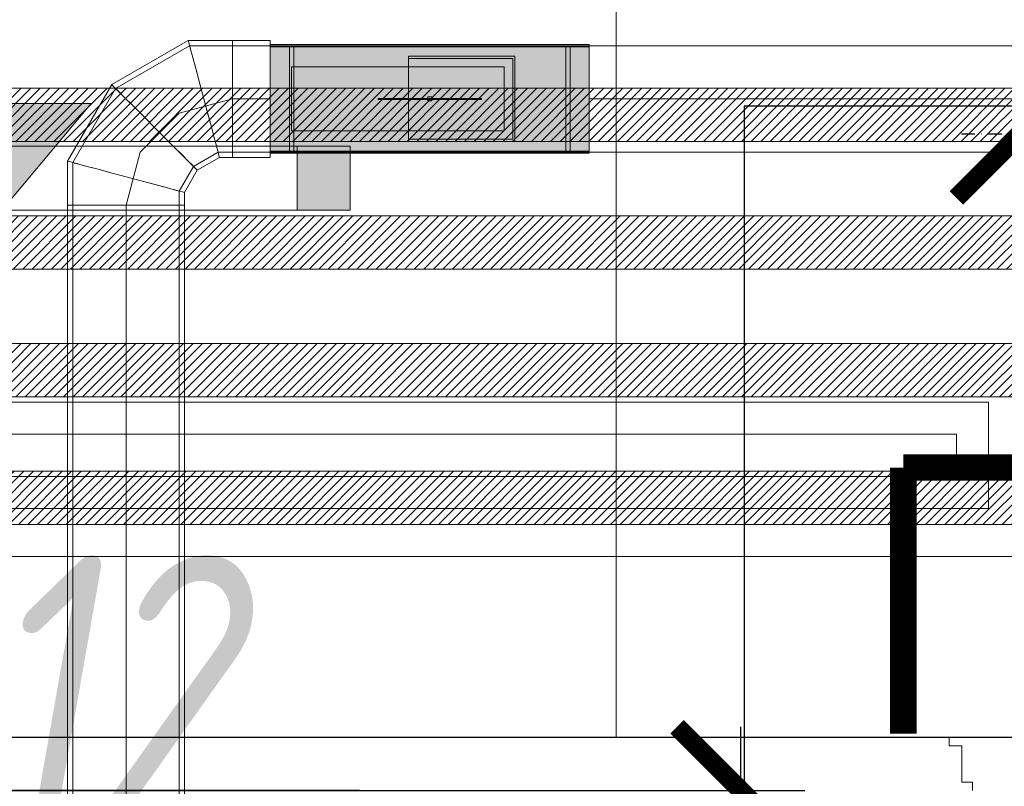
# Model space of a CAD drawing. Header units: millimetres. Extents: x -551130 to 178656, y -69521 to 202936.
# Tile 241 of 256: x -173564 to -172638, y 177173 to 177894. Entities that reach past the tile are written whole.
import ezdxf
from ezdxf import colors
from ezdxf.entities.mleader import LeaderData, LeaderLine
from ezdxf.math import Vec2, Vec3

# ---------------------------------------------------------------- set-up
doc = ezdxf.new("R2010")
doc.units = ezdxf.units.MM
doc.linetypes.add('( Hidden )', pattern=[0.375, 0.25, -0.125])
doc.linetypes.add('DASHDOT', pattern=[25.4, 12.7, -6.35, 0, -6.35])
doc.layers.get('Defpoints').update_dxf_attribs({"color": 31})
for name, color, linetype, lineweight in [('_0', 7, 'Continuous', 13), ('A-DOOR', 7, 'Continuous', 5), ('A-DOOR-IDEN', 7, 'Continuous', 9), ('dim_light', 12, 'Continuous', 9), ('dim_pot', 183, 'Continuous', 9), ('dim_razv', 93, 'DASHDOT', 9), ('light_pot', 52, 'Continuous', 15), ('pot', 183, 'Continuous', 15), ('pot sh', 183, 'Continuous', 15)]:
    doc.layers.add(name, color=color, linetype=linetype, lineweight=lineweight)
for name, color, linetype, true_color in [('PDF11_0', 30, 'Continuous', 0xff7f00), ('PDF7_Geometry', 7, 'Continuous', 0xaaaaaa), ('PDF7_Solid Fills', 7, 'Continuous', 0xececec)]:
    doc.layers.add(name, color=color, linetype=linetype, true_color=true_color)
doc.layers.add('pol', color=7, linetype='Continuous', lineweight=15, true_color=0x738991)
doc.layers.add('Сводный план', color=1, linetype='Continuous', lineweight=0, true_color=0xff0000)
doc.styles.add('fl_iso paper', font='isocpeur.ttf', dxfattribs={"width": 0.8, "oblique": 10})
doc.styles.add('In tre', font='isocpeur.ttf', dxfattribs={"width": 0.8, "oblique": 10})
doc.dimstyles.new('In tre 1_75', dxfattribs={"dimtxt": 220, "dimasz": 120, "dimexe": 60, "dimexo": 10, "dimgap": 50, "dimtad": 1, "dimdec": 0, "dimrnd": 5, "dimzin": 0, "dimdsep": 46, "dimtxsty": 'fl_iso paper', "dimblk": 'ARCHTICK', "dimcen": 0, "dimdle": 60, "dimadec": 0, "dimazin": 0, "dimtfac": 1, "dimtdec": 0, "dimtofl": 0, "dimtmove": 1, "dimatfit": 1, "dimfxl": 1, "dimtfill": 1, "dimtolj": 1, "dimtzin": 0, "dimarcsym": 1})

# ---------------------------------------------------------------- blocks, each defined once
blk = doc.blocks.new('_ArchTick')
at = {"color": 0, "linetype": 'ByBlock', "lineweight": 9, "const_width": 0.15}
blk.add_lwpolyline([(-0.5, -0.5), (0.5, 0.5)], dxfattribs=at)
blk = doc.blocks.new('*D10734')
at = {"layer": 'Defpoints', "color": 0, "transparency": 16777216}
for p in [(-173652.93, 177169.39), (-172885.6, 177169.39), (-173602.93, 176369.39)]:
    blk.add_point(p, dxfattribs=at)
at = {"layer": 'dim_light', "color": 0, "lineweight": -2, "transparency": 16777216}
for p, q in [((-172885.6, 176309.39), (-172885.6, 177229.39)), ((-173642.93, 177169.39), (-172825.6, 177169.39)), ((-173592.93, 176369.39), (-172825.6, 176369.39))]:
    blk.add_line(p, q, dxfattribs=at)
at = {"layer": 'dim_light', "color": 0, "lineweight": -2, "transparency": 16777216, "xscale": 120, "yscale": 120, "zscale": 120}
for p, rotation in [((-172885.6, 177169.39), 90), ((-172885.6, 176369.39), 270)]:
    blk.add_blockref('_ArchTick', p, dxfattribs=dict(at, rotation=rotation))
at = {"layer": 'dim_light', "color": 0, "transparency": 16777216, "insert": (-173045.6, 176769.39), "char_height": 220, "attachment_point": 5, "rotation": 90, "style": 'fl_iso paper', "bg_fill": 3, "box_fill_scale": 1.1, "bg_fill_color": 256, "bg_fill_true_color": 13158600, "bg_fill_transparency": 0}
blk.add_mtext('\\A1;800', dxfattribs=at)
blk = doc.blocks.new('*D10741')
at = {"layer": 'Defpoints', "color": 0, "transparency": 16777216}
for p in [(-174063.24, 177169.39), (-173234.27, 177169.39), (-173868.09, 174894.33)]:
    blk.add_point(p, dxfattribs=at)
at = {"layer": 'dim_light', "color": 0, "lineweight": -2, "transparency": 16777216}
for p, q in [((-174063.24, 174834.33), (-174063.24, 177229.39)), ((-173244.27, 177169.39), (-174123.24, 177169.39)), ((-173878.09, 174894.33), (-174123.24, 174894.33))]:
    blk.add_line(p, q, dxfattribs=at)
at = {"layer": 'dim_light', "color": 0, "lineweight": -2, "transparency": 16777216, "xscale": 120, "yscale": 120, "zscale": 120}
for p, rotation in [((-174063.24, 177169.39), 90), ((-174063.24, 174894.33), 270)]:
    blk.add_blockref('_ArchTick', p, dxfattribs=dict(at, rotation=rotation))
at = {"layer": 'dim_light', "color": 0, "transparency": 16777216, "insert": (-174223.24, 176031.86), "char_height": 220, "attachment_point": 5, "rotation": 90, "style": 'fl_iso paper', "bg_fill": 3, "box_fill_scale": 1.1, "bg_fill_color": 256, "bg_fill_true_color": 13158600, "bg_fill_transparency": 0}
blk.add_mtext('\\A1;2275', dxfattribs=at)
blk = doc.blocks.new('*U3558')
at = {"layer": 'light_pot', "linetype": 'ByBlock', "lineweight": 0}
h = blk.add_hatch(color=252, dxfattribs=at)
h.dxf.hatch_style = 1
h.paths.add_polyline_path([(500, 30), (550, 30), (550, -30), (500, -30)])
for points in [[(500, -30), (-500, -30), (-500, 30), (500, 30)], [(500, 30), (550, 30), (550, -30), (500, -30)]]:
    blk.add_lwpolyline(points, close=True, dxfattribs=at)
blk = doc.blocks.new('*U3553')
at = {"layer": 'light_pot', "color": 0, "linetype": 'ByBlock', "lineweight": -2, "transparency": 16777216}
blk.add_blockref('*U3558', (10400, 0), dxfattribs=at)
blk = doc.blocks.new('*D10778')
at = {"layer": 'Defpoints', "color": 0, "transparency": 16777216}
for p in [(-168602.93, 177952.47), (-173802.93, 177714.86), (-168602.93, 177714.86)]:
    blk.add_point(p, dxfattribs=at)
at = {"layer": 'dim_light', "color": 0, "lineweight": -2, "transparency": 16777216}
for p, q in [((-173802.93, 177724.86), (-173802.93, 178012.47)), ((-168602.93, 177724.86), (-168602.93, 178012.47)), ((-173862.93, 177952.47), (-168542.93, 177952.47))]:
    blk.add_line(p, q, dxfattribs=at)
at = {"layer": 'dim_light', "color": 0, "lineweight": -2, "transparency": 16777216, "xscale": 120, "yscale": 120, "zscale": 120, "rotation": 180}
blk.add_blockref('_ArchTick', (-173802.93, 177952.47), dxfattribs=at)
at = {"layer": 'dim_light', "color": 0, "lineweight": -2, "transparency": 16777216, "xscale": 120, "yscale": 120, "zscale": 120}
blk.add_blockref('_ArchTick', (-168602.93, 177952.47), dxfattribs=at)
at = {"layer": 'dim_light', "color": 0, "transparency": 16777216, "insert": (-171202.93, 178112.47), "char_height": 220, "attachment_point": 5, "style": 'fl_iso paper', "bg_fill": 3, "box_fill_scale": 1.1, "bg_fill_color": 256, "bg_fill_true_color": 13158600, "bg_fill_transparency": 0}
blk.add_mtext('\\A1;5200', dxfattribs=at)
blk = doc.blocks.new('*D12219')
at = {"layer": 'Defpoints', "color": 0, "transparency": 16777216}
for p in [(-173332.18, 177169.39), (-173958.15, 177069.39), (-173411.7, 177069.39)]:
    blk.add_point(p, dxfattribs=at)
at = {"layer": 'dim_pot', "color": 0, "lineweight": -2, "transparency": 16777216}
for p, q in [((-173958.15, 177169.39), (-173958.15, 177289.39)), ((-173342.18, 177169.39), (-174018.15, 177169.39)), ((-173958.15, 177169.39), (-173958.15, 177069.39)), ((-173958.15, 177119.39), (-174228.16, 177044.52)), ((-173421.7, 177069.39), (-174018.15, 177069.39)), ((-173958.15, 177069.39), (-173958.15, 176949.39)), ((-174228.16, 177044.52), (-174228.16, 176606.53))]:
    blk.add_line(p, q, dxfattribs=at)
at = {"layer": 'dim_pot', "color": 0, "lineweight": -2, "transparency": 16777216, "xscale": 120, "yscale": 120, "zscale": 120}
for p, rotation in [((-173958.15, 177169.39), 270), ((-173958.15, 177069.39), 90)]:
    blk.add_blockref('_ArchTick', p, dxfattribs=dict(at, rotation=rotation))
at = {"layer": 'dim_pot', "color": 0, "transparency": 16777216, "insert": (-174388.16, 176825.53), "char_height": 220, "attachment_point": 5, "rotation": 90, "style": 'fl_iso paper', "bg_fill": 3, "box_fill_scale": 1.1, "bg_fill_color": 256, "bg_fill_true_color": 13158600, "bg_fill_transparency": 0}
blk.add_mtext('\\A1;100', dxfattribs=at)
blk = doc.blocks.new('*D12224')
at = {"layer": 'Defpoints', "color": 0, "transparency": 16777216}
for p in [(-172622.93, 177786.34), (-172037.12, 177472.95), (-172622.93, 177304.35)]:
    blk.add_point(p, dxfattribs=at)
at = {"layer": 'dim_razv', "color": 0, "lineweight": -2, "transparency": 16777216}
for p, q in [((-172622.93, 177314.35), (-172622.93, 177846.34)), ((-172037.12, 177482.95), (-172037.12, 177846.34)), ((-171977.12, 177786.34), (-172682.93, 177786.34))]:
    blk.add_line(p, q, dxfattribs=at)
at = {"layer": 'dim_razv', "color": 0, "lineweight": -2, "transparency": 16777216, "xscale": 120, "yscale": 120, "zscale": 120, "rotation": 180}
blk.add_blockref('_ArchTick', (-172622.93, 177786.34), dxfattribs=at)
at = {"layer": 'dim_razv', "color": 0, "lineweight": -2, "transparency": 16777216, "xscale": 120, "yscale": 120, "zscale": 120}
blk.add_blockref('_ArchTick', (-172037.12, 177786.34), dxfattribs=at)
at = {"layer": 'dim_razv', "color": 0, "transparency": 16777216, "insert": (-172330.03, 177946.34), "char_height": 220, "attachment_point": 5, "style": 'fl_iso paper', "bg_fill": 3, "box_fill_scale": 1.1, "bg_fill_color": 256, "bg_fill_true_color": 13158600, "bg_fill_transparency": 0}
blk.add_mtext('\\A1;585', dxfattribs=at)
blk = doc.blocks.new('1')
at = {"layer": 'pol', "linetype": 'ByBlock'}
h = blk.add_hatch(color=1, dxfattribs=at)
h.paths.add_polyline_path([(35776.37, 73135.4), (35803.14, 73135.4), (35803.14, 73258.97), (35776.37, 73258.97)])
h.paths.add_polyline_path([(35789.75, 73274.59), (35843.23, 73274.59), (35789.75, 73338.23)])
h.paths.add_polyline_path([(35789.75, 73274.59), (35736.28, 73274.59), (35789.75, 73338.23)])
edge = h.paths.add_edge_path()
edge.add_arc((35789.75, 73110.51), 13.38, 0, 360)
h = blk.add_hatch(color=1, dxfattribs=at)
h.paths.add_polyline_path([(35813.3, 73097.13), (35813.3, 73123.89), (35936.87, 73123.89), (35936.87, 73097.13)])
h.paths.add_polyline_path([(35952.5, 73110.51), (35952.5, 73163.99), (36016.14, 73110.51)])
h.paths.add_polyline_path([(35952.5, 73110.51), (35952.5, 73057.03), (36016.14, 73110.51)])
at = {"layer": 'pol', "color": 1, "linetype": 'ByBlock'}
for points in [[(35789.75, 73274.59), (35736.28, 73274.59), (35789.75, 73338.23), (35789.75, 73274.59)], [(35789.75, 73274.59), (35843.23, 73274.59), (35789.75, 73338.23), (35789.75, 73274.59)], [(35952.5, 73110.51), (35952.5, 73163.99), (36016.14, 73110.51), (35952.5, 73110.51)], [(35952.5, 73110.51), (35952.5, 73057.03), (36016.14, 73110.51), (35952.5, 73110.51)]]:
    blk.add_lwpolyline(points, dxfattribs=at)
for points in [[(35776.37, 73135.4), (35803.14, 73135.4), (35803.14, 73258.97), (35776.37, 73258.97)], [(35813.3, 73097.13), (35813.3, 73123.89), (35936.87, 73123.89), (35936.87, 73097.13)]]:
    blk.add_lwpolyline(points, close=True, dxfattribs=at)
blk.add_circle((35789.75, 73110.51), 13.38, dxfattribs=at)
blk = doc.blocks.new('ghftytytd')
at = {"layer": 'PDF7_Geometry', "color": 1, "lineweight": 18, "true_color": 0xff0000}
for points in [[(18974.8, 19604.95), (18974.8, 19603.08), (18974.8, 19597.58), (18974.8, 19588.87), (18974.8, 19577.47), (18974.8, 19564.21), (18974.8, 19549.95), (18974.8, 19535.74), (18974.8, 19522.47), (18974.8, 19511.08), (18974.8, 19502.33), (18974.8, 19496.82), (18974.8, 19494.95), (18974.8, 19496.82), (18974.8, 19502.33), (18974.8, 19511.08), (18974.8, 19522.47), (18974.8, 19535.74), (18974.8, 19549.95), (18974.8, 19564.21), (18974.8, 19577.47), (18974.8, 19588.87), (18974.8, 19597.58), (18974.8, 19603.08), (18974.8, 19604.95), (18939.1, 19604.95), (18897.58, 19604.95), (18825.64, 19563.43), (18784.12, 19491.5), (18784.12, 19449.97), (18784.12, 18894.97)], [(18897.58, 19604.95), (18898.07, 19603.08), (18899.55, 19597.58), (18901.88, 19588.87), (18904.95, 19577.47), (18908.51, 19564.21), (18912.32, 19549.95)], [(18912.32, 19549.95), (18908.51, 19564.21), (18904.95, 19577.47), (18901.88, 19588.87), (18899.55, 19597.58), (18898.07, 19603.08), (18897.58, 19604.95)], [(18939.1, 19604.95), (18939.1, 19603.08), (18939.1, 19597.58), (18939.1, 19588.87), (18939.1, 19577.47), (18939.1, 19564.21), (18939.1, 19549.95)], [(18939.1, 19549.95), (18939.1, 19564.21), (18939.1, 19577.47), (18939.1, 19588.87), (18939.1, 19597.58), (18939.1, 19603.08), (18939.1, 19604.95)], [(18939.1, 19604.95), (18939.1, 19603.08), (18939.1, 19597.58), (18939.1, 19588.87), (18939.1, 19577.47), (18939.1, 19564.21), (18939.1, 19549.95)], [(18939.1, 19549.95), (18939.1, 19564.21), (18939.1, 19577.47), (18939.1, 19588.87), (18939.1, 19597.58), (18939.1, 19603.08), (18939.1, 19604.95)], [(19274.78, 19600.97), (18974.8, 19600.97)], [(18789.09, 18894.97), (18789.09, 19449.97), (18790.82, 19449.97), (18795.8, 19449.97), (18803.73, 19449.97), (18814.11, 19449.97), (18826.17, 19449.97), (18839.12, 19449.97), (18826.17, 19449.97), (18814.11, 19449.97), (18803.73, 19449.97), (18795.8, 19449.97), (18790.82, 19449.97), (18789.09, 19449.97), (18789.09, 19490.16), (18829.31, 19559.76), (18898.92, 19599.94), (18939.1, 19599.94), (18939.1, 19598.25), (18939.1, 19593.28), (18939.1, 19585.3), (18939.1, 19574.97), (18939.1, 19562.9), (18939.1, 19549.95), (18939.1, 19562.9), (18939.1, 19574.97), (18939.1, 19585.3), (18939.1, 19593.28), (18939.1, 19598.25), (18939.1, 19599.94), (18939.1, 19598.25), (18939.1, 19593.28), (18939.1, 19585.3), (18939.1, 19574.97), (18939.1, 19562.9), (18939.1, 19549.95), (18939.1, 19537.01), (18939.1, 19524.98), (18939.1, 19514.61), (18939.1, 19506.67), (18939.1, 19501.66), (18939.1, 19499.96), (18939.1, 19501.66), (18939.1, 19506.67), (18939.1, 19514.61), (18939.1, 19524.98), (18939.1, 19537.01), (18939.1, 19549.95), (18939.1, 19562.9), (18939.1, 19574.97), (18939.1, 19585.3), (18939.1, 19593.28), (18939.1, 19598.25), (18939.1, 19599.94), (18974.8, 19599.94), (18974.8, 19499.96), (19274.78, 19499.96), (19274.78, 19501.66), (19274.78, 19506.67), (19274.78, 19514.61), (19274.78, 19524.98), (19274.78, 19537.01), (19274.78, 19549.95), (19274.78, 19537.01), (19274.78, 19524.98), (19274.78, 19514.61), (19274.78, 19506.67), (19274.78, 19501.66), (19274.78, 19499.96), (22791.95, 19499.96)], [(22791.95, 19599.94), (19274.78, 19599.94), (19274.78, 19598.25), (19274.78, 19593.28), (19274.78, 19585.3), (19274.78, 19574.97), (19274.78, 19562.9), (19274.78, 19549.95), (19274.78, 19562.9), (19274.78, 19574.97), (19274.78, 19585.3), (19274.78, 19593.28), (19274.78, 19598.25), (19274.78, 19599.94), (19274.78, 19499.96), (18974.8, 19499.96), (18974.8, 19599.94), (19274.78, 19599.94), (18974.8, 19599.94), (18974.8, 19499.96), (19274.78, 19499.96), (19274.78, 19599.94), (18974.8, 19599.94), (19274.78, 19599.94)], [(18889.11, 18894.97), (18889.11, 19449.97), (18889.11, 19463.34), (18902.51, 19486.56), (18925.69, 19499.96), (18939.1, 19499.96), (18939.1, 19501.66), (18939.1, 19506.67), (18939.1, 19514.61), (18939.1, 19524.98), (18939.1, 19537.01), (18939.1, 19549.95), (18939.1, 19537.01), (18939.1, 19524.98), (18939.1, 19514.61), (18939.1, 19506.67), (18939.1, 19501.66), (18939.1, 19499.96), (18974.8, 19499.96), (18974.8, 19501.66), (18974.8, 19506.67), (18974.8, 19514.61), (18974.8, 19524.98), (18974.8, 19537.01), (18974.8, 19549.95), (18974.8, 19562.9), (18974.8, 19574.97), (18974.8, 19585.3), (18974.8, 19593.28), (18974.8, 19598.25), (18974.8, 19599.94), (18974.8, 19598.25), (18974.8, 19593.28), (18974.8, 19585.3), (18974.8, 19574.97), (18974.8, 19562.9), (18974.8, 19549.95), (18974.8, 19537.01), (18974.8, 19524.98), (18974.8, 19514.61), (18974.8, 19506.67), (18974.8, 19501.66), (18974.8, 19499.96)], [(19274.78, 19499.96), (19274.78, 19599.94), (19274.78, 19499.96), (18974.8, 19499.96), (19274.78, 19499.96), (18974.8, 19499.96), (18974.8, 19599.94), (19274.78, 19599.94), (18974.8, 19599.94)], [(19274.78, 19598.96), (18974.8, 19598.96)], [(18996.78, 19599.94), (18996.78, 19593.7), (18996.78, 19576.52), (18996.78, 19552.71), (18996.78, 19549.95), (18996.78, 19574.16), (18996.78, 19592.32), (18996.78, 19599.87), (18996.78, 19599.94), (18992.79, 19599.94), (18992.79, 19599.87), (18992.79, 19592.32), (18992.79, 19574.16), (18992.79, 19549.95), (18992.79, 19552.71), (18992.79, 19576.52), (18992.79, 19593.7), (18992.79, 19599.94)], [(19256.79, 19599.94), (19252.8, 19599.94)], [(19194.8, 19579.98), (18994.8, 19579.98)], [(18994.8, 19579.98), (19194.8, 19579.98)], [(18825.64, 19563.43), (18827.02, 19562.06), (18831.04, 19558.03), (18837.42, 19551.65), (18845.75, 19543.29), (18855.49, 19533.59), (18865.9, 19523.18)], [(18865.9, 19523.18), (18855.49, 19533.59), (18845.75, 19543.29), (18837.42, 19551.65), (18831.04, 19558.03), (18827.02, 19562.06), (18825.64, 19563.43)], [(18974.8, 19494.95), (18939.1, 19494.95), (18939.1, 19496.82), (18939.1, 19502.33), (18939.1, 19511.08), (18939.1, 19522.47), (18939.1, 19535.74), (18939.1, 19549.95), (18939.1, 19535.74), (18939.1, 19522.47), (18939.1, 19511.08), (18939.1, 19502.33), (18939.1, 19496.82), (18939.1, 19494.95), (18927.03, 19494.95), (18906.15, 19482.89), (18894.12, 19462), (18894.12, 19449.97), (18894.12, 18894.97)], [(18939.1, 19549.95), (18889.11, 19536.55)], [(18912.32, 19549.95), (18916.13, 19535.74), (18919.66, 19522.47), (18922.73, 19511.08), (18925.06, 19502.33), (18926.54, 19496.82), (18927.03, 19494.95)], [(18927.03, 19494.95), (18926.54, 19496.82), (18925.06, 19502.33), (18922.73, 19511.08), (18919.66, 19522.47), (18916.13, 19535.74), (18912.32, 19549.95)], [(18939.1, 19549.95), (18974.8, 19549.95)], [(18939.1, 19549.95), (18974.8, 19549.95)], [(18992.79, 19499.96), (18992.79, 19506.21), (18992.79, 19523.39), (18992.79, 19547.2), (18992.79, 19549.95), (18992.79, 19525.75), (18992.79, 19507.62), (18992.79, 19500.03), (18992.79, 19499.96), (18996.78, 19499.96), (18996.78, 19500.03), (18996.78, 19507.62), (18996.78, 19525.75), (18996.78, 19549.95), (18996.78, 19547.2), (18996.78, 19523.39), (18996.78, 19506.21), (18996.78, 19499.96)], [(19076.3, 19550.45), (19076.3, 19549.46)], [(19122.8, 19551.97), (19126.78, 19551.97)], [(19126.78, 19551.97), (19122.8, 19551.97)], [(19122.8, 19551.97), (19126.78, 19551.97)], [(19126.78, 19551.97), (19122.8, 19551.97)], [(19122.8, 19549.95), (19122.8, 19550.98), (19122.8, 19551.97)], [(19122.8, 19551.97), (19122.8, 19550.98), (19122.8, 19549.95)], [(19122.8, 19551.97), (19122.8, 19550.98), (19122.8, 19549.95)], [(19122.8, 19549.95), (19122.8, 19550.98), (19122.8, 19551.97)], [(19122.8, 19547.98), (19122.8, 19548.97), (19122.8, 19549.95)], [(19122.8, 19549.95), (19122.8, 19548.97), (19122.8, 19547.98)], [(19122.8, 19549.95), (19122.8, 19548.97), (19122.8, 19547.98)], [(19122.8, 19547.98), (19122.8, 19548.97), (19122.8, 19549.95)], [(19173.28, 19549.46), (19173.28, 19550.45)], [(18889.11, 19536.55), (18852.49, 19499.96)], [(18865.9, 19523.18), (18876.3, 19512.74), (18886.04, 19503.03), (18894.37, 19494.71), (18900.75, 19488.29), (18904.77, 19484.27), (18906.15, 19482.89)], [(18906.15, 19482.89), (18904.77, 19484.27), (18900.75, 19488.29), (18894.37, 19494.71), (18886.04, 19503.03), (18876.3, 19512.74), (18865.9, 19523.18)], [(18852.49, 19499.96), (18839.12, 19449.97)], [(18974.8, 19500.95), (19274.78, 19500.95)], [(18974.8, 19498.98), (19274.78, 19498.98)], [(19252.8, 19499.96), (19256.79, 19499.96)], [(18784.12, 19491.5), (18785.99, 19491), (18791.46, 19489.52), (18800.21, 19487.19), (18811.6, 19484.12), (18824.87, 19480.56), (18839.12, 19476.75)], [(18839.12, 19476.75), (18824.87, 19480.56), (18811.6, 19484.12), (18800.21, 19487.19), (18791.46, 19489.52), (18785.99, 19491), (18784.12, 19491.5)], [(18839.12, 19476.75), (18853.34, 19472.94), (18866.6, 19469.38), (18878, 19466.34), (18886.74, 19463.98), (18892.21, 19462.53), (18894.12, 19462)], [(18894.12, 19462), (18892.21, 19462.53), (18886.74, 19463.98), (18878, 19466.34), (18866.6, 19469.38), (18853.34, 19472.94), (18839.12, 19476.75)], [(18839.12, 19449.97), (18818.06, 19449.97), (18800.21, 19449.97), (18788.28, 19449.97), (18784.12, 19449.97)], [(18784.12, 19449.97), (18788.28, 19449.97), (18800.21, 19449.97), (18818.06, 19449.97), (18839.12, 19449.97)], [(18839.12, 19449.97), (18824.87, 19449.97), (18811.6, 19449.97), (18800.21, 19449.97), (18791.46, 19449.97), (18785.99, 19449.97), (18784.12, 19449.97)], [(18784.12, 19449.97), (18785.99, 19449.97), (18791.46, 19449.97), (18800.21, 19449.97), (18811.6, 19449.97), (18824.87, 19449.97), (18839.12, 19449.97)], [(18789.09, 19449.97), (18790.82, 19449.97), (18795.8, 19449.97), (18803.73, 19449.97), (18814.11, 19449.97), (18826.17, 19449.97), (18839.12, 19449.97)], [(18839.12, 19449.97), (18826.17, 19449.97), (18814.11, 19449.97), (18803.73, 19449.97), (18795.8, 19449.97), (18790.82, 19449.97), (18789.09, 19449.97)], [(18839.12, 19449.97), (18860.14, 19449.97), (18878, 19449.97), (18889.92, 19449.97), (18894.12, 19449.97)], [(18894.12, 19449.97), (18889.92, 19449.97), (18878, 19449.97), (18860.14, 19449.97), (18839.12, 19449.97)], [(18894.12, 19449.97), (18892.21, 19449.97), (18886.74, 19449.97), (18878, 19449.97), (18866.6, 19449.97), (18853.34, 19449.97), (18839.12, 19449.97)], [(18839.12, 19449.97), (18853.34, 19449.97), (18866.6, 19449.97), (18878, 19449.97), (18886.74, 19449.97), (18892.21, 19449.97), (18894.12, 19449.97)], [(18839.12, 19449.97), (18839.12, 18894.97)], [(18839.12, 19449.97), (18852.03, 19449.97), (18864.1, 19449.97), (18874.47, 19449.97), (18882.41, 19449.97), (18887.42, 19449.97), (18889.11, 19449.97)], [(18889.11, 19449.97), (18887.42, 19449.97), (18882.41, 19449.97), (18874.47, 19449.97), (18864.1, 19449.97), (18852.03, 19449.97), (18839.12, 19449.97)], [(18839.12, 19449.97), (18839.12, 18894.97)]]:
    blk.add_lwpolyline(points, dxfattribs=at)
for points in [[(18974.8, 19549.95), (18974.8, 19563.15), (18974.8, 19575.46), (18974.8, 19586.01), (18974.8, 19594.12), (18974.8, 19599.24), (18974.8, 19600.97), (18974.8, 19599.24), (18974.8, 19594.12), (18974.8, 19586.01), (18974.8, 19575.46), (18974.8, 19563.15)], [(19274.78, 19549.95), (19274.78, 19563.15), (19274.78, 19575.46), (19274.78, 19586.01), (19274.78, 19594.12), (19274.78, 19599.24), (19274.78, 19600.97), (19274.78, 19599.24), (19274.78, 19594.12), (19274.78, 19586.01), (19274.78, 19575.46), (19274.78, 19563.15)], [(18912.32, 19549.95), (18908.83, 19562.9), (18905.62, 19574.97), (18902.83, 19585.3), (18900.72, 19593.28), (18899.37, 19598.25), (18898.92, 19599.94), (18899.37, 19598.25), (18900.72, 19593.28), (18902.83, 19585.3), (18905.62, 19574.97), (18908.83, 19562.9)], [(18974.8, 19549.95), (18974.8, 19562.9), (18974.8, 19574.97), (18974.8, 19585.3), (18974.8, 19593.28), (18974.8, 19598.25), (18974.8, 19599.94), (18974.8, 19598.25), (18974.8, 19593.28), (18974.8, 19585.3), (18974.8, 19574.97), (18974.8, 19562.9)], [(18974.8, 19549.95), (18974.8, 19571.65), (18974.8, 19589.04), (18974.8, 19598.71), (18974.8, 19599.91), (18974.8, 19598.71), (18974.8, 19589.04), (18974.8, 19571.65)], [(18974.8, 19549.95), (18974.8, 19571.23), (18974.8, 19588.27), (18974.8, 19597.72), (18974.8, 19598.96), (18974.8, 19597.72), (18974.8, 19588.27), (18974.8, 19571.23)], [(18992.79, 19549.95), (18992.79, 19571.65), (18992.79, 19589.04), (18992.79, 19598.71), (18992.79, 19599.94), (18992.79, 19598.71), (18992.79, 19589.04), (18992.79, 19571.65)], [(18996.78, 19549.95), (18996.78, 19571.65), (18996.78, 19589.04), (18996.78, 19598.71), (18996.78, 19599.94), (18996.78, 19598.71), (18996.78, 19589.04), (18996.78, 19571.65)], [(19252.8, 19549.95), (19252.8, 19571.65), (19252.8, 19589.04), (19252.8, 19598.71), (19252.8, 19599.94), (19252.8, 19598.71), (19252.8, 19589.04), (19252.8, 19571.65)], [(19252.8, 19549.95), (19252.8, 19574.16), (19252.8, 19592.32), (19252.8, 19599.87), (19252.8, 19599.94), (19252.8, 19593.7), (19252.8, 19576.52), (19252.8, 19552.71)], [(19256.79, 19549.95), (19256.79, 19571.65), (19256.79, 19589.04), (19256.79, 19598.71), (19256.79, 19599.94), (19256.79, 19598.71), (19256.79, 19589.04), (19256.79, 19571.65)], [(19256.79, 19549.95), (19256.79, 19574.16), (19256.79, 19592.32), (19256.79, 19599.87), (19256.79, 19599.94), (19256.79, 19593.7), (19256.79, 19576.52), (19256.79, 19552.71)], [(19274.78, 19549.95), (19274.78, 19571.65), (19274.78, 19589.04), (19274.78, 19598.71), (19274.78, 19599.94), (19274.78, 19598.71), (19274.78, 19589.04), (19274.78, 19571.65)], [(19274.78, 19549.95), (19274.78, 19562.9), (19274.78, 19574.97), (19274.78, 19585.3), (19274.78, 19593.28), (19274.78, 19598.25), (19274.78, 19599.94), (19274.78, 19598.25), (19274.78, 19593.28), (19274.78, 19585.3), (19274.78, 19574.97), (19274.78, 19562.9)], [(19274.78, 19549.95), (19274.78, 19571.23), (19274.78, 19588.27), (19274.78, 19597.72), (19274.78, 19598.92), (19274.78, 19597.72), (19274.78, 19588.27), (19274.78, 19571.23)], [(19104.8, 19589.96), (19104.8, 19509.95), (19104.8, 19510.94), (19104.8, 19511.96), (19104.8, 19587.95), (19104.8, 19588.97)], [(19204.79, 19589.96), (19104.8, 19589.96)], [(19104.8, 19587.95), (19202.77, 19587.95), (19202.77, 19578.88), (19202.77, 19568.05), (19202.77, 19556.13), (19202.77, 19543.82), (19202.77, 19531.89), (19202.77, 19521.06), (19202.77, 19511.96), (19104.8, 19511.96), (19202.77, 19511.96), (19202.77, 19587.95)], [(19204.79, 19509.95), (19204.79, 19589.96), (19204.79, 19581.99), (19204.79, 19572.32), (19204.79, 19561.46), (19204.79, 19549.95), (19204.79, 19538.49), (19204.79, 19527.59), (19204.79, 19517.92)], [(18994.8, 19579.98), (18994.8, 19519.97)], [(19194.8, 19579.98), (19194.8, 19519.97)], [(18865.9, 19523.18), (18856.44, 19532.63), (18847.59, 19541.45), (18840, 19549.04), (18834.21, 19554.86), (18830.55, 19558.53), (18829.31, 19559.76), (18830.55, 19558.53), (18834.21, 19554.86), (18840, 19549.04), (18847.59, 19541.45), (18856.44, 19532.63)], [(18912.32, 19549.95), (18915.78, 19537.01), (18919.03, 19524.98), (18921.78, 19514.61), (18923.93, 19506.67), (18925.23, 19501.66), (18925.69, 19499.96), (18925.23, 19501.66), (18923.93, 19506.67), (18921.78, 19514.61), (18919.03, 19524.98), (18915.78, 19537.01)], [(18939.1, 19549.95), (18939.1, 19535.74), (18939.1, 19522.47), (18939.1, 19511.08), (18939.1, 19502.33), (18939.1, 19496.82), (18939.1, 19494.95), (18939.1, 19496.82), (18939.1, 19502.33), (18939.1, 19511.08), (18939.1, 19522.47), (18939.1, 19535.74)], [(18974.8, 19549.95), (18974.8, 19528.26), (18974.8, 19510.87), (18974.8, 19501.2), (18974.8, 19500), (18974.8, 19501.2), (18974.8, 19510.87), (18974.8, 19528.26)], [(18974.8, 19549.95), (18974.8, 19528.72), (18974.8, 19511.64), (18974.8, 19502.19), (18974.8, 19500.95), (18974.8, 19502.19), (18974.8, 19511.64), (18974.8, 19528.72)], [(18974.8, 19549.95), (18974.8, 19537.01), (18974.8, 19524.98), (18974.8, 19514.61), (18974.8, 19506.67), (18974.8, 19501.66), (18974.8, 19499.96), (18974.8, 19501.66), (18974.8, 19506.67), (18974.8, 19514.61), (18974.8, 19524.98), (18974.8, 19537.01)], [(18974.8, 19549.95), (18974.8, 19536.76), (18974.8, 19524.45), (18974.8, 19513.9), (18974.8, 19505.79), (18974.8, 19500.71), (18974.8, 19498.98), (18974.8, 19500.71), (18974.8, 19505.79), (18974.8, 19513.9), (18974.8, 19524.45), (18974.8, 19536.76)], [(18992.79, 19549.95), (18992.79, 19528.26), (18992.79, 19510.87), (18992.79, 19501.2), (18992.79, 19499.96), (18992.79, 19501.2), (18992.79, 19510.87), (18992.79, 19528.26)], [(18996.78, 19549.95), (18996.78, 19528.26), (18996.78, 19510.87), (18996.78, 19501.2), (18996.78, 19499.96), (18996.78, 19501.2), (18996.78, 19510.87), (18996.78, 19528.26)], [(19124.77, 19550.45), (19112.25, 19550.45), (19100.54, 19550.45), (19090.48, 19550.45), (19082.79, 19550.45), (19077.96, 19550.45), (19076.3, 19550.45), (19077.96, 19550.45), (19082.79, 19550.45), (19090.48, 19550.45), (19100.54, 19550.45), (19112.25, 19550.45)], [(19124.77, 19549.46), (19112.25, 19549.46), (19100.54, 19549.46), (19090.48, 19549.46), (19082.79, 19549.46), (19077.96, 19549.46), (19076.3, 19549.46), (19077.96, 19549.46), (19082.79, 19549.46), (19090.48, 19549.46), (19100.54, 19549.46), (19112.25, 19549.46)], [(19122.8, 19551.97), (19126.78, 19551.97), (19126.78, 19547.98), (19122.8, 19547.98)], [(19122.8, 19551.97), (19122.8, 19547.98), (19126.78, 19547.98), (19126.78, 19551.97)], [(19126.78, 19547.98), (19122.8, 19547.98)], [(19126.78, 19547.98), (19122.8, 19547.98)], [(19124.77, 19550.45), (19137.33, 19550.45), (19149.04, 19550.45), (19159.1, 19550.45), (19166.79, 19550.45), (19171.62, 19550.45), (19173.28, 19550.45), (19171.62, 19550.45), (19166.79, 19550.45), (19159.1, 19550.45), (19149.04, 19550.45), (19137.33, 19550.45)], [(19124.77, 19549.46), (19137.33, 19549.46), (19149.04, 19549.46), (19159.1, 19549.46), (19166.79, 19549.46), (19171.62, 19549.46), (19173.28, 19549.46), (19171.62, 19549.46), (19166.79, 19549.46), (19159.1, 19549.46), (19149.04, 19549.46), (19137.33, 19549.46)], [(19126.78, 19551.97), (19126.78, 19550.98), (19126.78, 19549.95), (19126.78, 19548.97), (19126.78, 19547.98), (19126.78, 19548.97), (19126.78, 19549.95), (19126.78, 19550.98)], [(19126.78, 19551.97), (19126.78, 19550.98), (19126.78, 19549.95), (19126.78, 19548.97), (19126.78, 19547.98), (19126.78, 19548.97), (19126.78, 19549.95), (19126.78, 19550.98)], [(19252.8, 19549.95), (19252.8, 19528.26), (19252.8, 19510.87), (19252.8, 19501.2), (19252.8, 19499.96), (19252.8, 19501.2), (19252.8, 19510.87), (19252.8, 19528.26)], [(19252.8, 19549.95), (19252.8, 19525.75), (19252.8, 19507.62), (19252.8, 19500.03), (19252.8, 19499.96), (19252.8, 19506.21), (19252.8, 19523.39), (19252.8, 19547.2)], [(19256.79, 19549.95), (19256.79, 19528.26), (19256.79, 19510.87), (19256.79, 19501.2), (19256.79, 19499.96), (19256.79, 19501.2), (19256.79, 19510.87), (19256.79, 19528.26)], [(19256.79, 19549.95), (19256.79, 19525.75), (19256.79, 19507.62), (19256.79, 19500.03), (19256.79, 19499.96), (19256.79, 19506.21), (19256.79, 19523.39), (19256.79, 19547.2)], [(20080.44, 19549.95), (19274.78, 19549.95)], [(19274.78, 19549.95), (19274.78, 19528.72), (19274.78, 19511.64), (19274.78, 19502.19), (19274.78, 19501.02), (19274.78, 19502.19), (19274.78, 19511.64), (19274.78, 19528.72)], [(19274.78, 19549.95), (19274.78, 19528.26), (19274.78, 19510.87), (19274.78, 19501.2), (19274.78, 19499.96), (19274.78, 19501.2), (19274.78, 19510.87), (19274.78, 19528.26)], [(19274.78, 19549.95), (19274.78, 19537.01), (19274.78, 19524.98), (19274.78, 19514.61), (19274.78, 19506.67), (19274.78, 19501.66), (19274.78, 19499.96), (19274.78, 19501.66), (19274.78, 19506.67), (19274.78, 19514.61), (19274.78, 19524.98), (19274.78, 19537.01)], [(19274.78, 19549.95), (19274.78, 19536.76), (19274.78, 19524.45), (19274.78, 19513.9), (19274.78, 19505.79), (19274.78, 19500.71), (19274.78, 19498.98), (19274.78, 19500.71), (19274.78, 19505.79), (19274.78, 19513.9), (19274.78, 19524.45), (19274.78, 19536.76)], [(18865.9, 19523.18), (18875.39, 19513.69), (18884.2, 19504.87), (18891.79, 19497.28), (18897.61, 19491.46), (18901.24, 19487.83), (18902.51, 19486.56), (18901.24, 19487.83), (18897.61, 19491.46), (18891.79, 19497.28), (18884.2, 19504.87), (18875.39, 19513.69)], [(19194.8, 19519.97), (18994.8, 19519.97)], [(19204.79, 19509.95), (19104.8, 19509.95)], [(18839.12, 19476.75), (18826.17, 19480.21), (18814.11, 19483.45), (18803.73, 19486.24), (18795.8, 19488.36), (18790.82, 19489.7), (18789.09, 19490.16), (18790.82, 19489.7), (18795.8, 19488.36), (18803.73, 19486.24), (18814.11, 19483.45), (18826.17, 19480.21)], [(18839.12, 19476.75), (18852.03, 19473.29), (18864.1, 19470.05), (18874.47, 19467.3), (18882.41, 19465.14), (18887.42, 19463.8), (18889.11, 19463.34), (18887.42, 19463.8), (18882.41, 19465.14), (18874.47, 19467.3), (18864.1, 19470.05), (18852.03, 19473.29)], [(18839.12, 19449.97), (18852.03, 19449.97), (18864.1, 19449.97), (18874.47, 19449.97), (18882.41, 19449.97), (18887.42, 19449.97), (18889.11, 19449.97), (18887.42, 19449.97), (18882.41, 19449.97), (18874.47, 19449.97), (18864.1, 19449.97), (18852.03, 19449.97)]]:
    blk.add_lwpolyline(points, close=True, dxfattribs=at)
at = {"layer": 'PDF7_Solid Fills', "color": 1, "lineweight": 35, "true_color": 0xff0000, "transparency": 33554559}
blk.add_solid([(19274.78, 19499.96), (19274.78, 19599.94), (18974.8, 19499.96), (18974.8, 19599.94)], dxfattribs=at)
blk.add_solid([(19274.78, 19499.96), (19274.78, 19599.94), (18974.8, 19499.96), (18974.8, 19599.94)], dxfattribs=at)
blk = doc.blocks.new('hgkjgkkl')
at = {"layer": 'PDF11_0', "lineweight": 25}
blk.add_lwpolyline([(29957.31, 19543.26), (27197.16, 19543.26), (27197.16, 17733.51), (26921.99, 17733.51), (26921.99, 19543.26), (20798.45, 19543.26), (20798.45, 19181.31), (20436.5, 19181.31), (20436.5, 19543.26), (19420.5, 19543.26), (19420.5, 9311.25), (26930.46, 9311.25), (26930.46, 11017.29), (27133.66, 11017.29), (27133.66, 9311.25), (30395.46, 9311.25)], dxfattribs=at)
blk = doc.blocks.new('A_DOR_Door - INT_1_Double_50_2000Wx2200_100__Лифтовой холл-5559738-50_AS_M_L17')
at = {"layer": 'A-DOOR'}
for p, q in [((-935, 92), (-935, 100)), ((-925, 92), (-935, 92)), ((-925, 58), (-925, 92)), ((-913, 58), (-925, 58)), ((-913, 50), (-913, 58)), ((-980, 50), (-913, 50))]:
    blk.add_line(p, q, dxfattribs=at)

msp = doc.modelspace()

# ---------------------------------------------------------------- hatches: boundary and pattern name
at = {"layer": '_0', "transparency": 33554534}
h = msp.add_hatch(color=252, dxfattribs=at)
h.dxf.hatch_style = 1
h.paths.add_polyline_path([(-186504.15, 164969.39), (-186502.93, 167869.39), (-186002.93, 167869.39), (-186002.93, 168219.39), (-183952.93, 168219.39), (-183952.93, 172269.39), (-179002.93, 172269.39), (-179002.93, 170769.39), (-177452.93, 170769.39), (-177452.93, 177169.39), (-185852.93, 177169.39), (-185852.93, 178969.39), (-186852.93, 178969.39), (-186852.93, 180969.39), (-184102.93, 180969.39), (-184102.93, 180269.39), (-183352.93, 180269.39), (-183352.93, 179219.39), (-163952.93, 179219.39), (-163952.93, 180969.39), (-160672.93, 180969.39), (-160672.93, 178969.39), (-161752.93, 178969.39), (-161752.93, 177169.39), (-169752.93, 177169.39), (-169752.93, 168219.39), (-161802.9, 168219.39), (-161802.93, 167819.39), (-161302.93, 167819.39), (-161302.93, 164969.39), (-163402.93, 164969.39), (-163402.93, 166169.39), (-183902.93, 166169.39), (-183902.93, 164969.39)], flags=16)
h.paths.add_polyline_path([(-192753.73, 187670.19), (-154802.13, 187670.19), (-154802.13, 157718.59), (-192753.73, 157718.59)])
at = {"layer": 'pot sh', "linetype": 'ByBlock', "lineweight": 0, "true_color": 0x91caaf}
h = msp.add_hatch(dxfattribs=at)
h.set_pattern_fill('ANSI31', color=253, scale=2, angle=180)
h.set_pattern_definition([(225, (-233499.5126, 158589.997), (4.49012806, -4.49012806), [])])
h.paths.add_polyline_path([(-185632.93, 177659.39), (-161972.93, 177659.39), (-161972.93, 177709.39), (-185632.93, 177709.39)])
h = msp.add_hatch(dxfattribs=at)
h.set_pattern_fill('ANSI31', color=253, scale=2, angle=180)
h.set_pattern_definition([(225, (-233499.5126, 158709.997), (4.49012806, -4.49012806), [])])
h.paths.add_polyline_path([(-185632.93, 177539.39), (-161972.93, 177539.39), (-161972.93, 177589.39), (-185632.93, 177589.39)])
h = msp.add_hatch(dxfattribs=at)
h.set_pattern_fill('ANSI31', color=253, scale=2, angle=180)
h.set_pattern_definition([(225, (-233499.5126, 158829.997), (4.49012806, -4.49012806), [])])
h.paths.add_polyline_path([(-185632.93, 177419.39), (-161972.93, 177419.39), (-161972.93, 177469.39), (-185632.93, 177469.39)])

# ---------------------------------------------------------------- linework, layer by layer
at = {"layer": 'dim_razv', "color": 1, "linetype": '( Hidden )', "ltscale": 10, "true_color": 0xff0a0a, "const_width": 25}
for points in [[(-172042.12, 177472.95), (-172732.93, 177472.95)], [(-172732.93, 177472.95), (-172732.93, 177222.95)]]:
    msp.add_lwpolyline(points, dxfattribs=at)
at = {"layer": 'pot sh'}
for points in [[(-185632.93, 177659.39), (-161972.93, 177659.39), (-161972.93, 177709.39), (-185632.93, 177709.39)], [(-185632.93, 177539.39), (-161972.93, 177539.39), (-161972.93, 177589.39), (-185632.93, 177589.39)], [(-185632.93, 177419.39), (-161972.93, 177419.39), (-161972.93, 177469.39), (-185632.93, 177469.39)]]:
    msp.add_lwpolyline(points, close=True, dxfattribs=at)

# ---------------------------------------------------------------- block references
at = {"layer": 'A-DOOR', "color": 8, "true_color": 0x7f7f7f, "rotation": 180}
msp.add_blockref('A_DOR_Door - INT_1_Double_50_2000Wx2200_100__Лифтовой холл-5559738-50_AS_M_L17', (-173602.93, 177269.39), dxfattribs=at)
at = {"layer": 'light_pot'}
msp.add_blockref('*U3553', (-184202.93, 177744.86), dxfattribs=at)

# ---------------------------------------------------------------- texts
at = {"layer": 'A-DOOR-IDEN', "lineweight": 5, "insert": (-173737.17, 177390.41), "char_height": 250, "width": 372.7847, "attachment_point": 1, "style": 'fl_iso paper'}
msp.add_mtext('-12', dxfattribs=at)

# ---------------------------------------------------------------- next in the draw order: dimensions: what is measured, and where the dimension line sits
at = {"layer": 'dim_light'}
dim = msp.add_linear_dim(base=(-168602.93, 177952.47), p1=(-173802.93, 177714.86), p2=(-168602.93, 177714.86), dimstyle='In tre 1_75', dxfattribs=at)
dim.commit()
dim.dimension.update_dxf_attribs({"geometry": '*D10778', "text_midpoint": (-171202.93, 178112.47)})
dim = msp.add_linear_dim(base=(-172885.6, 177169.39), p1=(-173602.93, 176369.39), p2=(-173652.93, 177169.39), angle=90, dimstyle='In tre 1_75', dxfattribs=at)
dim.commit()
dim.dimension.update_dxf_attribs({"geometry": '*D10734', "text_midpoint": (-172885.6, 176769.39), "dimtype": 160})

# ---------------------------------------------------------------- next in the draw order: hatches: boundary and pattern name
at = {"layer": 'pot sh', "linetype": 'ByBlock', "lineweight": 0, "true_color": 0x91caaf}
h = msp.add_hatch(dxfattribs=at)
h.set_pattern_fill('ANSI31', color=253, scale=2, angle=180)
h.set_pattern_definition([(225, (-233499.5126, 158949.997), (4.49012806, -4.49012806), [])])
h.paths.add_polyline_path([(-185632.93, 177779.39), (-161972.93, 177779.39), (-161972.93, 177829.39), (-185632.93, 177829.39)])

# ---------------------------------------------------------------- next in the draw order: linework, layer by layer
at = {"layer": 'pot'}
msp.add_lwpolyline([(-185632.93, 177389.39), (-185632.93, 179189.39), (-186632.93, 179189.39), (-186632.93, 180749.39), (-184322.93, 180749.39), (-184322.93, 180049.39), (-183572.93, 180049.39), (-183572.93, 179289.39), (-183972.93, 179289.39), (-183972.93, 178949.39), (-163632.93, 178949.39), (-163632.93, 180749.39), (-160892.93, 180749.25), (-160892.93, 179189.32), (-161972.93, 179189.45), (-161972.93, 177389.39)], close=True, dxfattribs=at)
at = {"layer": 'pot sh'}
msp.add_lwpolyline([(-185632.93, 177779.39), (-161972.93, 177779.39), (-161972.93, 177829.39), (-185632.93, 177829.39)], close=True, dxfattribs=at)

# ---------------------------------------------------------------- next in the draw order: dimensions: what is measured, and where the dimension line sits
at = {"layer": 'dim_light'}
dim = msp.add_linear_dim(base=(-174063.24, 177169.39), p1=(-173868.09, 174894.33), p2=(-173234.27, 177169.39), angle=90, dimstyle='In tre 1_75', dxfattribs=at)
dim.commit()
dim.dimension.update_dxf_attribs({"geometry": '*D10741', "text_midpoint": (-174223.24, 176031.86)})

# ---------------------------------------------------------------- next in the draw order: linework, layer by layer
at = {"layer": 'Defpoints'}
msp.add_lwpolyline([(-163902.93, 177219.39), (-165352.93, 177219.39), (-165352.93, 177389.39), (-172622.93, 177389.39), (-172622.93, 177219.32), (-174582.93, 177219.32), (-174582.93, 177389.39), (-177454.53, 177389.39)], dxfattribs=at)

# ---------------------------------------------------------------- next in the draw order: dimensions: what is measured, and where the dimension line sits
at = {"layer": 'dim_pot'}
dim = msp.add_linear_dim(base=(-173958.15, 177069.39), p1=(-173332.18, 177169.39), p2=(-173411.7, 177069.39), angle=270, dimstyle='In tre 1_75', dxfattribs=at)
dim.commit()
dim.dimension.update_dxf_attribs({"geometry": '*D12219', "text_midpoint": (-174228.16, 176994.52), "dimtype": 160})
at = {"layer": 'dim_razv', "color": 18, "true_color": 0x000000}
dim = msp.add_linear_dim(base=(-172622.93, 177786.34), p1=(-172037.12, 177472.95), p2=(-172622.93, 177304.35), dimstyle='In tre 1_75', dxfattribs=at)
dim.commit()
dim.dimension.update_dxf_attribs({"geometry": '*D12224', "text_midpoint": (-172330.03, 177946.34)})

# ---------------------------------------------------------------- next in the draw order: leaders
at = {"layer": 'dim_razv', "color": 0, "linetype": 'ByBlock'}
ml = msp.add_multileader_mtext('Standard', dxfattribs=at)
ml.set_content('Зеркало на стене, выполнить в один уровень с отделкой стен', style='In tre')
ml.set_leader_properties()
ml.build(insert=Vec2(0, 0))
ml.multileader.update_dxf_attribs({"text_left_attachment_type": 6, "text_right_attachment_type": 6, "dogleg_length": 1, "arrow_head_size": 0, "scale": 50})
ctx = ml.context
ctx.base_point, ctx.scale, ctx.char_height, ctx.arrow_head_size, ctx.landing_gap_size, ctx.plane_origin = Vec3(-175055.06, 180516.13), 50, 200, 0, 4.5, Vec3(-168243.25, 185356.06)
ctx.left_attachment, ctx.right_attachment = 6, 6
notes = []
notes.append((ctx, [(0, (1, 1, 0), (-172112.79, 180516.13), (-1, 0), 50, [(1, [(-170663.47, 177472.95)], 0, [])])]))
ctx.mtext.insert, ctx.mtext.width, ctx.mtext.defined_height, ctx.mtext.flow_direction = Vec3(-175050.56, 180756.13), 3092.7163, 696.61, 5
ctx.mtext.has_bg_fill, ctx.mtext.bg_color, ctx.mtext.bg_scale_factor, ctx.mtext.bg_transparency, ctx.mtext.use_window_bg_color = 1, -1027028792, 1.5, 0, 1
for ctx, leaders in notes:
    for number, flags, end, landing, length, lines in leaders:
        leader = LeaderData()
        leader.index, (leader.has_last_leader_line, leader.has_dogleg_vector, leader.attachment_direction) = number, flags
        leader.last_leader_point, leader.dogleg_vector, leader.dogleg_length = Vec3(end), Vec3(landing), length
        for number, points, colour, breaks in lines:
            line = LeaderLine()
            line.index, line.vertices, line.color, line.breaks = number, Vec3.list(points), colors.encode_raw_color(colour), breaks
            leader.lines.append(line)
        ctx.leaders.append(leader)

# ---------------------------------------------------------------- next in the draw order: linework, layer by layer
at = {"layer": 'pol'}
for points in [[(-173002.87, 177219.32), (-173002.87, 178168.8), (-173602.87, 178168.8), (-173602.87, 177219.32)], [(-172402.87, 177369.39), (-172402.87, 178168.8), (-173002.87, 178168.8), (-173002.87, 177219.32)]]:
    msp.add_lwpolyline(points, dxfattribs=at)
at = {"layer": 'pol', "color": 195, "linetype": 'ByBlock', "true_color": 0x7833a3}
for points in [[(-174652.93, 177534.39), (-172652.93, 177534.39), (-172652.93, 177434.39), (-174652.93, 177434.39)], [(-174622.93, 177504.39), (-172682.93, 177504.39), (-172682.93, 177464.39), (-174622.93, 177464.39)]]:
    msp.add_lwpolyline(points, close=True, dxfattribs=at)

# ---------------------------------------------------------------- next in the draw order: leaders
at = {"layer": 'pol', "color": 1, "linetype": 'ByBlock', "true_color": 0xff0000}
ml = msp.add_multileader_mtext('Standard', dxfattribs=at)
ml.set_content('Лоток щелевой\\Pводоотводный в полу, модульный. Лщ-2', color=(255, 0, 0), style='In tre')
ml.set_leader_properties()
ml.build(insert=Vec2(0, 0))
ml.multileader.update_dxf_attribs({"text_left_attachment_type": 6, "text_right_attachment_type": 6, "dogleg_length": 1, "arrow_head_size": 0, "scale": 50})
ctx = ml.context
ctx.base_point, ctx.scale, ctx.char_height, ctx.arrow_head_size, ctx.landing_gap_size, ctx.plane_origin = Vec3(-172818.73, 180654.65), 50, 200, 0, 4.5, Vec3(-163959.65, 186224.6)
ctx.left_attachment, ctx.right_attachment = 6, 6
notes = []
notes.append((ctx, [(1, (1, 1, 0), (-172868.73, 180654.65), (1, 0), 50, [(1, [(-173761.38, 177504.39)], 0, [])])]))
ctx.mtext.insert, ctx.mtext.width, ctx.mtext.defined_height, ctx.mtext.flow_direction = Vec3(-172814.23, 180914.65), 2329.3451, 696.61, 5
ctx.mtext.has_bg_fill, ctx.mtext.bg_color, ctx.mtext.bg_scale_factor, ctx.mtext.bg_transparency, ctx.mtext.use_window_bg_color = 1, -1027028792, 1.5, 0, 1
for ctx, leaders in notes:
    for number, flags, end, landing, length, lines in leaders:
        leader = LeaderData()
        leader.index, (leader.has_last_leader_line, leader.has_dogleg_vector, leader.attachment_direction) = number, flags
        leader.last_leader_point, leader.dogleg_vector, leader.dogleg_length = Vec3(end), Vec3(landing), length
        for number, points, colour, breaks in lines:
            line = LeaderLine()
            line.index, line.vertices, line.color, line.breaks = number, Vec3.list(points), colors.encode_raw_color(colour), breaks
            leader.lines.append(line)
        ctx.leaders.append(leader)

# ---------------------------------------------------------------- next in the draw order: block references
at = {"layer": 'pol', "color": 0, "lineweight": 18, "xscale": 1.987741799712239, "yscale": 1.987741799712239, "zscale": 1.987741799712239, "rotation": 180}
msp.add_blockref('1', (-102462.08, 323465.93), dxfattribs=at)
at = {"layer": 'Сводный план'}
for name in ['hgkjgkkl', 'ghftytytd']:
    msp.add_blockref(name, (-192302.93, 158269.39), dxfattribs=at)

doc.saveas('drawing.dxf')
